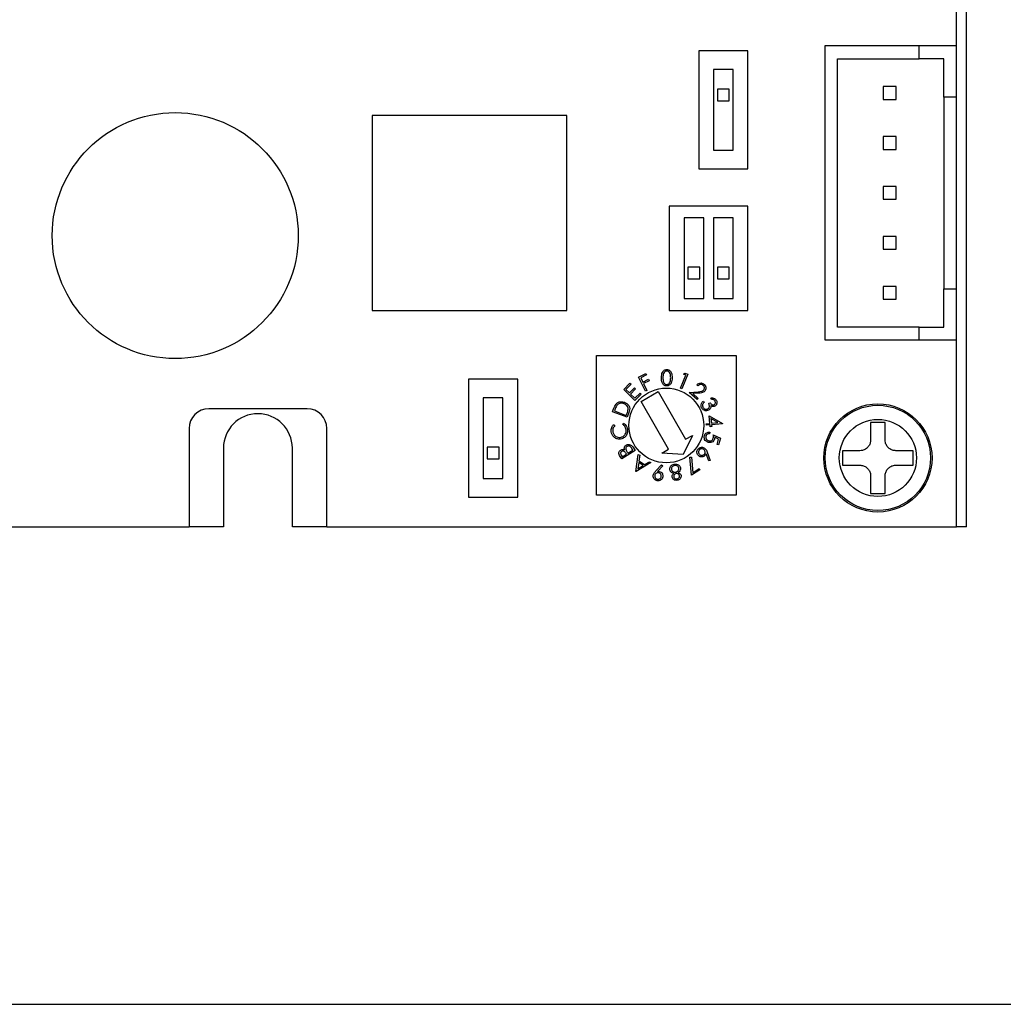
# Model space of a CAD drawing. Header units: millimetres. Extents: x 11 to 199, y 5 to 292.
# Tile 2 of 7: x 61 to 111, y 5 to 55. Entities that reach past the tile are written whole.
import ezdxf

# ---------------------------------------------------------------- set-up
doc = ezdxf.new("R2010")
doc.units = ezdxf.units.MM
doc.layers.add('圖框', color=7, linetype='Continuous', lineweight=30)

msp = doc.modelspace()

# ---------------------------------------------------------------- linework, layer by layer
at = {"color": 7, "linetype": 'Continuous', "lineweight": 30}
for p, q in [((109.478, 29.271), (109.478, 129.271)), ((108.978, 53.711), (108.978, 55.711)), ((102.278, 53.711), (102.278, 38.771)), ((107.078, 53.711), (102.278, 53.711)), ((108.978, 53.711), (107.078, 53.711)), ((107.078, 53.061), (107.078, 53.711)), ((108.978, 51.111), (108.978, 53.711)), ((95.878, 53.471), (95.878, 47.471)), ((98.378, 53.471), (95.878, 53.471)), ((98.378, 47.471), (98.378, 53.471)), ((102.928, 39.421), (102.928, 53.061)), ((102.928, 53.061), (107.078, 53.061)), ((108.328, 53.061), (107.078, 53.061)), ((108.328, 51.111), (108.328, 53.061)), ((96.628, 52.521), (96.628, 48.421)), ((97.628, 52.521), (96.628, 52.521)), ((97.628, 48.421), (97.628, 52.521)), ((105.903, 51.646), (105.253, 51.646)), ((105.253, 51.646), (105.253, 50.996)), ((105.903, 50.996), (105.903, 51.646)), ((97.428, 51.521), (96.828, 51.521)), ((96.828, 51.521), (96.828, 50.921)), ((97.428, 50.921), (97.428, 51.521)), ((108.978, 51.111), (108.328, 51.111)), ((108.328, 51.111), (108.328, 41.371)), ((108.978, 41.371), (108.978, 51.111)), ((96.828, 50.921), (97.428, 50.921)), ((105.253, 50.996), (105.903, 50.996)), ((89.178, 50.171), (79.278, 50.171)), ((79.278, 50.171), (79.278, 40.271)), ((89.178, 40.271), (89.178, 50.171)), ((105.253, 49.106), (105.253, 48.456)), ((105.903, 49.106), (105.253, 49.106)), ((105.903, 48.456), (105.903, 49.106)), ((96.628, 48.421), (97.628, 48.421)), ((105.253, 48.456), (105.903, 48.456)), ((95.878, 47.471), (98.378, 47.471)), ((105.253, 46.566), (105.253, 45.916)), ((105.903, 46.566), (105.253, 46.566)), ((105.903, 45.916), (105.903, 46.566)), ((94.378, 45.571), (94.378, 40.271)), ((98.378, 45.571), (94.378, 45.571)), ((98.378, 40.271), (98.378, 45.571)), ((105.253, 45.916), (105.903, 45.916)), ((95.128, 44.971), (95.128, 40.871)), ((96.128, 44.971), (95.128, 44.971)), ((96.128, 40.871), (96.128, 44.971)), ((97.628, 44.971), (96.628, 44.971)), ((96.628, 44.971), (96.628, 40.871)), ((97.628, 40.871), (97.628, 44.971)), ((105.253, 44.026), (105.253, 43.376)), ((105.903, 44.026), (105.253, 44.026)), ((105.903, 43.376), (105.903, 44.026)), ((105.253, 43.376), (105.903, 43.376)), ((95.928, 42.471), (95.328, 42.471)), ((95.328, 42.471), (95.328, 41.871)), ((95.928, 41.871), (95.928, 42.471)), ((97.428, 42.471), (96.828, 42.471)), ((96.828, 42.471), (96.828, 41.871)), ((97.428, 41.871), (97.428, 42.471)), ((95.328, 41.871), (95.928, 41.871)), ((96.828, 41.871), (97.428, 41.871)), ((105.253, 41.486), (105.253, 40.836)), ((105.903, 41.486), (105.253, 41.486)), ((105.903, 40.836), (105.903, 41.486)), ((108.328, 39.421), (108.328, 41.371)), ((108.328, 41.371), (108.978, 41.371)), ((108.978, 38.771), (108.978, 41.371)), ((95.128, 40.871), (96.128, 40.871)), ((96.628, 40.871), (97.628, 40.871)), ((105.253, 40.836), (105.903, 40.836)), ((79.278, 40.271), (89.178, 40.271)), ((94.378, 40.271), (98.378, 40.271)), ((107.078, 39.421), (102.928, 39.421)), ((107.078, 38.771), (107.078, 39.421)), ((107.078, 39.421), (108.328, 39.421)), ((102.278, 38.771), (107.078, 38.771)), ((107.078, 38.771), (108.978, 38.771)), ((108.978, 29.271), (108.978, 38.771)), ((90.678, 30.871), (90.678, 37.971)), ((90.678, 37.971), (97.778, 37.971)), ((97.778, 37.971), (97.778, 30.871)), ((92.823, 36.884), (93.181, 37.061)), ((93.181, 37.061), (93.216, 36.99)), ((95.097, 37.026), (95.169, 37.081)), ((95.169, 37.081), (95.314, 37.023)), ((84.178, 36.771), (84.178, 30.771)), ((86.678, 36.771), (84.178, 36.771)), ((86.678, 30.771), (86.678, 36.771)), ((92.067, 36.243), (92.383, 36.568)), ((92.383, 36.568), (92.439, 36.514)), ((93.176, 36.169), (92.823, 36.884)), ((93.216, 36.99), (92.929, 36.848)), ((92.929, 36.848), (93.039, 36.625)), ((93.039, 36.625), (93.326, 36.767)), ((93.361, 36.697), (93.074, 36.555)), ((93.074, 36.555), (93.247, 36.204)), ((93.326, 36.767), (93.361, 36.697)), ((94.949, 36.316), (95.212, 36.98)), ((95.314, 37.023), (95.023, 36.287)), ((95.212, 36.98), (95.097, 37.026)), ((92.634, 35.691), (92.067, 36.243)), ((92.439, 36.514), (92.178, 36.245)), ((92.178, 36.245), (92.355, 36.073)), ((92.355, 36.073), (92.614, 36.339)), ((92.669, 36.285), (92.411, 36.019)), ((92.614, 36.339), (92.669, 36.285)), ((92.633, 35.803), (92.892, 36.069)), ((92.892, 36.069), (92.948, 36.014)), ((92.945, 35.644), (93.811, 36.144)), ((93.247, 36.204), (93.176, 36.169)), ((93.811, 36.144), (95.211, 33.719)), ((95.023, 36.287), (94.949, 36.316)), ((95.397, 36.1), (95.845, 36.137)), ((95.797, 35.733), (95.397, 36.1)), ((95.869, 36.063), (95.577, 36.039)), ((95.577, 36.039), (95.849, 35.79)), ((95.838, 36.44), (95.782, 36.492)), ((85.928, 35.821), (84.928, 35.821)), ((84.928, 35.821), (84.928, 31.721)), ((85.928, 31.721), (85.928, 35.821)), ((92.411, 36.019), (92.633, 35.803)), ((92.948, 36.014), (92.634, 35.691)), ((94.345, 33.219), (92.945, 35.644)), ((95.849, 35.79), (95.797, 35.733)), ((96.115, 35.66), (96.149, 35.59)), ((96.385, 35.548), (96.451, 35.58)), ((96.52, 35.742), (96.484, 35.814)), ((75.978, 35.271), (70.978, 35.271)), ((91.494, 35.117), (91.552, 35.271)), ((92.238, 34.837), (91.494, 35.117)), ((91.613, 35.213), (91.593, 35.161)), ((91.593, 35.161), (92.194, 34.935)), ((92.327, 35.074), (92.238, 34.837)), ((92.018, 34.468), (92.057, 34.535)), ((92.194, 34.935), (92.227, 35.021)), ((96.441, 34.529), (96.404, 34.909)), ((96.404, 34.909), (97.078, 34.527)), ((96.849, 34.568), (96.495, 34.771)), ((96.495, 34.771), (96.517, 34.536)), ((96.517, 34.536), (96.849, 34.568)), ((105.345, 34.571), (104.611, 34.571)), ((104.611, 34.571), (104.611, 33.688)), ((105.345, 33.688), (105.345, 34.571)), ((69.978, 34.271), (69.978, 29.271)), ((76.978, 29.271), (76.978, 34.271)), ((91.552, 34.471), (91.608, 34.415)), ((96.256, 34.511), (96.441, 34.529)), ((96.264, 34.432), (96.256, 34.511)), ((96.448, 34.45), (96.264, 34.432)), ((96.437, 34.08), (96.415, 34.001)), ((96.458, 34.353), (96.448, 34.45)), ((96.534, 34.361), (96.458, 34.353)), ((97.079, 34.51), (96.525, 34.457)), ((96.525, 34.457), (96.534, 34.361)), ((97.078, 34.527), (97.079, 34.51)), ((95.557, 33.919), (95.078, 32.949)), ((95.211, 33.719), (95.557, 33.919)), ((96.615, 33.945), (96.976, 33.769)), ((96.887, 33.731), (96.688, 33.827)), ((96.811, 33.458), (96.887, 33.731)), ((96.976, 33.769), (96.884, 33.437)), ((71.728, 33.271), (71.728, 29.271)), ((75.228, 29.271), (75.228, 33.271)), ((85.728, 33.321), (85.128, 33.321)), ((85.128, 33.321), (85.128, 32.721)), ((85.728, 32.721), (85.728, 33.321)), ((92.639, 33.147), (91.968, 32.719)), ((92.25, 33.045), (92.274, 33.007)), ((92.274, 33.007), (92.531, 33.171)), ((92.531, 33.171), (92.478, 33.254)), ((92.521, 33.332), (92.639, 33.147)), ((93.999, 33.019), (94.345, 33.219)), ((96.308, 33.057), (96.454, 32.648)), ((96.884, 33.437), (96.811, 33.458)), ((104.061, 33.138), (103.178, 33.138)), ((103.178, 33.138), (103.178, 32.405)), ((106.778, 33.138), (105.895, 33.138)), ((106.778, 32.405), (106.778, 33.138)), ((85.128, 32.721), (85.728, 32.721)), ((91.968, 32.719), (91.884, 32.851)), ((91.942, 32.904), (91.992, 32.826)), ((91.992, 32.826), (92.206, 32.964)), ((92.206, 32.964), (92.182, 33.002)), ((92.679, 32.086), (92.806, 32.952)), ((93.444, 32.533), (92.696, 32.076)), ((92.825, 32.535), (92.78, 32.221)), ((92.806, 32.952), (92.877, 32.905)), ((93.052, 32.387), (92.825, 32.535)), ((92.877, 32.905), (92.838, 32.619)), ((92.838, 32.619), (93.124, 32.431)), ((93.124, 32.431), (93.37, 32.581)), ((93.37, 32.581), (93.444, 32.533)), ((95.078, 32.949), (93.999, 33.019)), ((95.431, 32.808), (95.504, 32.815)), ((95.51, 31.893), (95.431, 32.808)), ((95.504, 32.815), (95.574, 32.022)), ((96.381, 32.621), (96.246, 32.988)), ((96.454, 32.648), (96.381, 32.621)), ((92.696, 32.076), (92.679, 32.086)), ((92.78, 32.221), (93.052, 32.387)), ((93.693, 32.109), (93.991, 32.426)), ((94.049, 32.374), (93.783, 32.086)), ((93.991, 32.426), (94.049, 32.374)), ((95.936, 32.164), (95.51, 31.893)), ((95.574, 32.022), (95.895, 32.227)), ((95.895, 32.227), (95.936, 32.164)), ((103.178, 32.405), (104.061, 32.405)), ((105.895, 32.405), (106.778, 32.405)), ((84.928, 31.721), (85.928, 31.721)), ((104.611, 31.855), (104.611, 30.971)), ((105.345, 30.971), (105.345, 31.855)), ((84.178, 30.771), (86.678, 30.771)), ((97.778, 30.871), (90.678, 30.871)), ((104.611, 30.971), (105.345, 30.971)), ((37.978, 29.271), (69.978, 29.271)), ((71.728, 29.271), (69.978, 29.271)), ((76.978, 29.271), (75.228, 29.271)), ((76.978, 29.271), (108.978, 29.271)), ((109.478, 29.271), (108.978, 29.271))]:
    msp.add_line(p, q, dxfattribs=at)
for centre, radius in [((69.278, 44.071), 6.25), ((94.228, 34.421), 1.9), ((104.978, 32.771), 2.75), ((104.978, 32.771), 2.676), ((104.978, 32.771), 1.96)]:
    msp.add_circle(centre, radius, dxfattribs=at)
for centre, radius, start, end in [((70.978, 34.271), 1, 90, 180), ((75.978, 34.271), 1, 0, 90), ((73.478, 33.271), 1.75, 0, 180)]:
    msp.add_arc(centre, radius, start, end, dxfattribs=at)
for points, knots in [([(93.982, 36.849), (93.986, 36.944), (93.991, 37.087), (94.099, 37.218), (94.184, 37.259), (94.23, 37.262), (94.254, 37.264)], [0, 0, 0, 0, 0.499704, 0.748888, 0.874445, 1, 1, 1, 1]), ([(93.982, 36.849), (93.986, 36.944), (93.991, 37.087), (94.099, 37.218), (94.184, 37.259), (94.23, 37.262), (94.254, 37.264)], [0, 0, 0, 0, 0.499704, 0.748888, 0.874445, 1, 1, 1, 1]), ([(94.256, 37.188), (94.237, 37.186), (94.2, 37.183), (94.135, 37.145), (94.061, 37.034), (94.059, 36.921), (94.057, 36.846)], [0, 0, 0, 0, 0.125266, 0.250688, 0.499563, 1, 1, 1, 1]), ([(94.256, 37.188), (94.237, 37.186), (94.2, 37.183), (94.135, 37.145), (94.061, 37.034), (94.059, 36.921), (94.057, 36.846)], [0, 0, 0, 0, 0.125266, 0.250688, 0.499563, 1, 1, 1, 1]), ([(94.254, 37.264), (94.277, 37.262), (94.324, 37.258), (94.409, 37.215), (94.516, 37.082), (94.521, 36.939), (94.525, 36.843)], [0, 0, 0, 0, 0.125667, 0.251258, 0.50065, 1, 1, 1, 1]), ([(94.254, 37.264), (94.277, 37.262), (94.324, 37.258), (94.409, 37.215), (94.516, 37.082), (94.521, 36.939), (94.525, 36.843)], [0, 0, 0, 0, 0.125667, 0.251258, 0.50065, 1, 1, 1, 1]), ([(94.45, 36.842), (94.448, 36.917), (94.445, 37.028), (94.375, 37.142), (94.311, 37.181), (94.274, 37.186), (94.256, 37.188)], [0, 0, 0, 0, 0.500235, 0.749267, 0.874747, 1, 1, 1, 1]), ([(94.45, 36.842), (94.448, 36.917), (94.445, 37.028), (94.375, 37.142), (94.311, 37.181), (94.274, 37.186), (94.256, 37.188)], [0, 0, 0, 0, 0.500235, 0.749267, 0.874747, 1, 1, 1, 1]), ([(94.245, 36.428), (94.222, 36.43), (94.175, 36.434), (94.091, 36.477), (93.987, 36.611), (93.984, 36.754), (93.982, 36.849)], [0, 0, 0, 0, 0.125608, 0.251175, 0.500319, 1, 1, 1, 1]), ([(94.245, 36.428), (94.222, 36.43), (94.175, 36.434), (94.091, 36.477), (93.987, 36.611), (93.984, 36.754), (93.982, 36.849)], [0, 0, 0, 0, 0.125608, 0.251175, 0.500319, 1, 1, 1, 1]), ([(94.057, 36.846), (94.057, 36.771), (94.056, 36.659), (94.129, 36.547), (94.193, 36.507), (94.23, 36.502), (94.248, 36.5)], [0, 0, 0, 0, 0.500413, 0.749224, 0.87471, 1, 1, 1, 1]), ([(94.057, 36.846), (94.057, 36.771), (94.056, 36.659), (94.129, 36.547), (94.193, 36.507), (94.23, 36.502), (94.248, 36.5)], [0, 0, 0, 0, 0.500413, 0.749224, 0.87471, 1, 1, 1, 1]), ([(94.525, 36.843), (94.52, 36.747), (94.511, 36.604), (94.401, 36.474), (94.315, 36.433), (94.268, 36.43), (94.245, 36.428)], [0, 0, 0, 0, 0.499374, 0.748753, 0.87438, 1, 1, 1, 1]), ([(94.525, 36.843), (94.52, 36.747), (94.511, 36.604), (94.401, 36.474), (94.315, 36.433), (94.268, 36.43), (94.245, 36.428)], [0, 0, 0, 0, 0.499374, 0.748753, 0.87438, 1, 1, 1, 1]), ([(94.248, 36.5), (94.27, 36.503), (94.314, 36.508), (94.38, 36.555), (94.404, 36.607), (94.419, 36.638)], [0, 0, 0, 0, 0.280097, 0.560676, 1, 1, 1, 1]), ([(94.248, 36.5), (94.27, 36.503), (94.314, 36.508), (94.38, 36.555), (94.404, 36.607), (94.419, 36.638)], [0, 0, 0, 0, 0.280097, 0.560676, 1, 1, 1, 1]), ([(94.419, 36.638), (94.429, 36.675), (94.447, 36.742), (94.45, 36.812), (94.45, 36.842)], [0, 0, 0, 0, 0.5596347, 1, 1, 1, 1]), ([(94.419, 36.638), (94.429, 36.675), (94.447, 36.742), (94.45, 36.812), (94.45, 36.842)], [0, 0, 0, 0, 0.5596347, 1, 1, 1, 1]), ([(95.782, 36.492), (95.812, 36.518), (95.873, 36.569), (95.985, 36.589), (96.087, 36.569), (96.136, 36.53), (96.161, 36.511)], [0, 0, 0, 0, 0.280002, 0.559513, 0.779659, 1, 1, 1, 1]), ([(95.782, 36.492), (95.812, 36.518), (95.873, 36.569), (95.985, 36.589), (96.087, 36.569), (96.136, 36.53), (96.161, 36.511)], [0, 0, 0, 0, 0.280002, 0.559513, 0.779659, 1, 1, 1, 1]), ([(96.106, 36.458), (96.084, 36.475), (96.038, 36.508), (95.956, 36.509), (95.889, 36.482), (95.855, 36.454), (95.838, 36.44)], [0, 0, 0, 0, 0.279454, 0.558563, 0.779032, 1, 1, 1, 1]), ([(96.106, 36.458), (96.084, 36.475), (96.038, 36.508), (95.956, 36.509), (95.889, 36.482), (95.855, 36.454), (95.838, 36.44)], [0, 0, 0, 0, 0.279454, 0.558563, 0.779032, 1, 1, 1, 1]), ([(95.845, 36.137), (95.9, 36.141), (95.977, 36.146), (96.074, 36.175), (96.107, 36.205), (96.123, 36.22)], [0, 0, 0, 0, 0.560657, 0.780466, 1, 1, 1, 1]), ([(95.845, 36.137), (95.9, 36.141), (95.977, 36.146), (96.074, 36.175), (96.107, 36.205), (96.123, 36.22)], [0, 0, 0, 0, 0.560657, 0.780466, 1, 1, 1, 1]), ([(96.181, 36.168), (96.158, 36.147), (96.11, 36.105), (95.999, 36.076), (95.918, 36.068), (95.869, 36.063)], [0, 0, 0, 0, 0.279323, 0.559166, 1, 1, 1, 1]), ([(96.181, 36.168), (96.158, 36.147), (96.11, 36.105), (95.999, 36.076), (95.918, 36.068), (95.869, 36.063)], [0, 0, 0, 0, 0.279323, 0.559166, 1, 1, 1, 1]), ([(96.123, 36.22), (96.137, 36.24), (96.166, 36.281), (96.167, 36.353), (96.147, 36.415), (96.12, 36.444), (96.106, 36.458)], [0, 0, 0, 0, 0.279182, 0.559033, 0.779411, 1, 1, 1, 1]), ([(96.123, 36.22), (96.137, 36.24), (96.166, 36.281), (96.167, 36.353), (96.147, 36.415), (96.12, 36.444), (96.106, 36.458)], [0, 0, 0, 0, 0.279182, 0.559033, 0.779411, 1, 1, 1, 1]), ([(96.161, 36.511), (96.185, 36.484), (96.234, 36.431), (96.25, 36.328), (96.233, 36.236), (96.199, 36.191), (96.181, 36.168)], [0, 0, 0, 0, 0.280002, 0.559256, 0.779606, 1, 1, 1, 1]), ([(96.161, 36.511), (96.185, 36.484), (96.234, 36.431), (96.25, 36.328), (96.233, 36.236), (96.199, 36.191), (96.181, 36.168)], [0, 0, 0, 0, 0.280002, 0.559256, 0.779606, 1, 1, 1, 1]), ([(91.67, 35.503), (91.702, 35.535), (91.767, 35.598), (91.928, 35.647), (92.042, 35.618), (92.111, 35.6)], [0, 0, 0, 0, 0.280443, 0.560901, 1, 1, 1, 1]), ([(91.67, 35.503), (91.702, 35.535), (91.767, 35.598), (91.928, 35.647), (92.042, 35.618), (92.111, 35.6)], [0, 0, 0, 0, 0.280443, 0.560901, 1, 1, 1, 1]), ([(92.084, 35.524), (92.047, 35.535), (91.975, 35.557), (91.869, 35.544), (91.78, 35.502), (91.74, 35.458), (91.721, 35.435)], [0, 0, 0, 0, 0.28022, 0.559833, 0.779825, 1, 1, 1, 1]), ([(92.084, 35.524), (92.047, 35.535), (91.975, 35.557), (91.869, 35.544), (91.78, 35.502), (91.74, 35.458), (91.721, 35.435)], [0, 0, 0, 0, 0.28022, 0.559833, 0.779825, 1, 1, 1, 1]), ([(92.111, 35.6), (92.166, 35.573), (92.274, 35.519), (92.369, 35.368), (92.373, 35.209), (92.342, 35.119), (92.327, 35.074)], [0, 0, 0, 0, 0.2799907, 0.5590324, 0.7787933, 1, 1, 1, 1]), ([(92.111, 35.6), (92.166, 35.573), (92.274, 35.519), (92.369, 35.368), (92.373, 35.209), (92.342, 35.119), (92.327, 35.074)], [0, 0, 0, 0, 0.2799907, 0.5590324, 0.7787933, 1, 1, 1, 1]), ([(96.022, 35.321), (96.009, 35.355), (95.982, 35.422), (95.999, 35.526), (96.049, 35.605), (96.093, 35.642), (96.115, 35.66)], [0, 0, 0, 0, 0.279855, 0.558964, 0.779249, 1, 1, 1, 1]), ([(96.022, 35.321), (96.009, 35.355), (95.982, 35.422), (95.999, 35.526), (96.049, 35.605), (96.093, 35.642), (96.115, 35.66)], [0, 0, 0, 0, 0.279855, 0.558964, 0.779249, 1, 1, 1, 1]), ([(96.149, 35.59), (96.132, 35.573), (96.1, 35.544), (96.083, 35.504), (96.075, 35.487)], [0, 0, 0, 0, 0.560692, 1, 1, 1, 1]), ([(96.149, 35.59), (96.132, 35.573), (96.1, 35.544), (96.083, 35.504), (96.075, 35.487)], [0, 0, 0, 0, 0.560692, 1, 1, 1, 1]), ([(96.334, 35.26), (96.351, 35.272), (96.385, 35.294), (96.417, 35.349), (96.432, 35.438), (96.405, 35.502), (96.385, 35.548)], [0, 0, 0, 0, 0.186672, 0.373544, 0.560286, 1, 1, 1, 1]), ([(96.334, 35.26), (96.351, 35.272), (96.385, 35.294), (96.417, 35.349), (96.432, 35.438), (96.405, 35.502), (96.385, 35.548)], [0, 0, 0, 0, 0.186672, 0.373544, 0.560286, 1, 1, 1, 1]), ([(96.451, 35.58), (96.463, 35.56), (96.487, 35.519), (96.539, 35.476), (96.599, 35.456), (96.635, 35.468), (96.653, 35.474)], [0, 0, 0, 0, 0.280937, 0.561408, 0.780798, 1, 1, 1, 1]), ([(96.451, 35.58), (96.463, 35.56), (96.487, 35.519), (96.539, 35.476), (96.599, 35.456), (96.635, 35.468), (96.653, 35.474)], [0, 0, 0, 0, 0.280937, 0.561408, 0.780798, 1, 1, 1, 1]), ([(96.484, 35.814), (96.515, 35.82), (96.578, 35.831), (96.665, 35.808), (96.733, 35.761), (96.759, 35.718), (96.772, 35.697)], [0, 0, 0, 0, 0.280349, 0.559766, 0.779801, 1, 1, 1, 1]), ([(96.484, 35.814), (96.515, 35.82), (96.578, 35.831), (96.665, 35.808), (96.733, 35.761), (96.759, 35.718), (96.772, 35.697)], [0, 0, 0, 0, 0.280349, 0.559766, 0.779801, 1, 1, 1, 1]), ([(96.703, 35.662), (96.692, 35.679), (96.67, 35.713), (96.604, 35.747), (96.552, 35.744), (96.52, 35.742)], [0, 0, 0, 0, 0.280092, 0.559617, 1, 1, 1, 1]), ([(96.703, 35.662), (96.692, 35.679), (96.67, 35.713), (96.604, 35.747), (96.552, 35.744), (96.52, 35.742)], [0, 0, 0, 0, 0.280092, 0.559617, 1, 1, 1, 1]), ([(96.653, 35.474), (96.67, 35.486), (96.704, 35.509), (96.722, 35.565), (96.721, 35.618), (96.709, 35.647), (96.703, 35.662)], [0, 0, 0, 0, 0.278739, 0.5586, 0.77911, 1, 1, 1, 1]), ([(96.653, 35.474), (96.67, 35.486), (96.704, 35.509), (96.722, 35.565), (96.721, 35.618), (96.709, 35.647), (96.703, 35.662)], [0, 0, 0, 0, 0.278739, 0.5586, 0.77911, 1, 1, 1, 1]), ([(96.772, 35.697), (96.783, 35.667), (96.805, 35.606), (96.794, 35.515), (96.753, 35.441), (96.711, 35.413), (96.69, 35.399)], [0, 0, 0, 0, 0.280028, 0.559826, 0.780078, 1, 1, 1, 1]), ([(96.772, 35.697), (96.783, 35.667), (96.805, 35.606), (96.794, 35.515), (96.753, 35.441), (96.711, 35.413), (96.69, 35.399)], [0, 0, 0, 0, 0.280028, 0.559826, 0.780078, 1, 1, 1, 1]), ([(91.552, 35.271), (91.569, 35.317), (91.6, 35.399), (91.649, 35.471), (91.67, 35.503)], [0, 0, 0, 0, 0.560441, 1, 1, 1, 1]), ([(91.552, 35.271), (91.569, 35.317), (91.6, 35.399), (91.649, 35.471), (91.67, 35.503)], [0, 0, 0, 0, 0.560441, 1, 1, 1, 1]), ([(91.721, 35.435), (91.697, 35.396), (91.655, 35.325), (91.626, 35.247), (91.613, 35.213)], [0, 0, 0, 0, 0.559535, 1, 1, 1, 1]), ([(91.721, 35.435), (91.697, 35.396), (91.655, 35.325), (91.626, 35.247), (91.613, 35.213)], [0, 0, 0, 0, 0.559535, 1, 1, 1, 1]), ([(92.288, 35.242), (92.286, 35.277), (92.282, 35.347), (92.214, 35.458), (92.133, 35.499), (92.084, 35.524)], [0, 0, 0, 0, 0.280471, 0.560932, 1, 1, 1, 1]), ([(92.288, 35.242), (92.286, 35.277), (92.282, 35.347), (92.214, 35.458), (92.133, 35.499), (92.084, 35.524)], [0, 0, 0, 0, 0.280471, 0.560932, 1, 1, 1, 1]), ([(92.227, 35.021), (92.242, 35.061), (92.269, 35.133), (92.282, 35.209), (92.288, 35.242)], [0, 0, 0, 0, 0.560383, 1, 1, 1, 1]), ([(92.227, 35.021), (92.242, 35.061), (92.269, 35.133), (92.282, 35.209), (92.288, 35.242)], [0, 0, 0, 0, 0.560383, 1, 1, 1, 1]), ([(96.375, 35.193), (96.337, 35.181), (96.263, 35.156), (96.153, 35.182), (96.07, 35.242), (96.038, 35.295), (96.022, 35.321)], [0, 0, 0, 0, 0.279434, 0.558842, 0.77928, 1, 1, 1, 1]), ([(96.375, 35.193), (96.337, 35.181), (96.263, 35.156), (96.153, 35.182), (96.07, 35.242), (96.038, 35.295), (96.022, 35.321)], [0, 0, 0, 0, 0.279434, 0.558842, 0.77928, 1, 1, 1, 1]), ([(96.075, 35.487), (96.072, 35.461), (96.065, 35.415), (96.084, 35.373), (96.092, 35.355)], [0, 0, 0, 0, 0.558654, 1, 1, 1, 1]), ([(96.075, 35.487), (96.072, 35.461), (96.065, 35.415), (96.084, 35.373), (96.092, 35.355)], [0, 0, 0, 0, 0.558654, 1, 1, 1, 1]), ([(96.092, 35.355), (96.106, 35.331), (96.134, 35.284), (96.203, 35.248), (96.274, 35.238), (96.314, 35.253), (96.334, 35.26)], [0, 0, 0, 0, 0.280279, 0.559583, 0.779882, 1, 1, 1, 1]), ([(96.092, 35.355), (96.106, 35.331), (96.134, 35.284), (96.203, 35.248), (96.274, 35.238), (96.314, 35.253), (96.334, 35.26)], [0, 0, 0, 0, 0.280279, 0.559583, 0.779882, 1, 1, 1, 1]), ([(96.479, 35.303), (96.465, 35.277), (96.439, 35.232), (96.395, 35.205), (96.375, 35.193)], [0, 0, 0, 0, 0.559513, 1, 1, 1, 1]), ([(96.479, 35.303), (96.465, 35.277), (96.439, 35.232), (96.395, 35.205), (96.375, 35.193)], [0, 0, 0, 0, 0.559513, 1, 1, 1, 1]), ([(96.498, 35.418), (96.498, 35.396), (96.499, 35.356), (96.485, 35.319), (96.479, 35.303)], [0, 0, 0, 0, 0.559853, 1, 1, 1, 1]), ([(96.498, 35.418), (96.498, 35.396), (96.499, 35.356), (96.485, 35.319), (96.479, 35.303)], [0, 0, 0, 0, 0.559853, 1, 1, 1, 1]), ([(96.69, 35.399), (96.672, 35.392), (96.637, 35.378), (96.567, 35.38), (96.524, 35.404), (96.498, 35.418)], [0, 0, 0, 0, 0.28034, 0.560485, 1, 1, 1, 1]), ([(96.69, 35.399), (96.672, 35.392), (96.637, 35.378), (96.567, 35.38), (96.524, 35.404), (96.498, 35.418)], [0, 0, 0, 0, 0.28034, 0.560485, 1, 1, 1, 1]), ([(92.057, 34.535), (92.087, 34.514), (92.147, 34.471), (92.225, 34.362), (92.246, 34.269), (92.258, 34.212)], [0, 0, 0, 0, 0.280267, 0.560613, 1, 1, 1, 1]), ([(92.057, 34.535), (92.087, 34.514), (92.147, 34.471), (92.225, 34.362), (92.246, 34.269), (92.258, 34.212)], [0, 0, 0, 0, 0.280267, 0.560613, 1, 1, 1, 1]), ([(91.43, 34.105), (91.429, 34.182), (91.427, 34.32), (91.514, 34.425), (91.552, 34.471)], [0, 0, 0, 0, 0.559524, 1, 1, 1, 1]), ([(91.43, 34.105), (91.429, 34.182), (91.427, 34.32), (91.514, 34.425), (91.552, 34.471)], [0, 0, 0, 0, 0.559524, 1, 1, 1, 1]), ([(91.894, 33.731), (91.831, 33.731), (91.706, 33.729), (91.556, 33.829), (91.46, 33.96), (91.44, 34.056), (91.43, 34.105)], [0, 0, 0, 0, 0.279492, 0.559093, 0.779394, 1, 1, 1, 1]), ([(91.894, 33.731), (91.831, 33.731), (91.706, 33.729), (91.556, 33.829), (91.46, 33.96), (91.44, 34.056), (91.43, 34.105)], [0, 0, 0, 0, 0.279492, 0.559093, 0.779394, 1, 1, 1, 1]), ([(91.608, 34.415), (91.57, 34.365), (91.502, 34.276), (91.506, 34.165), (91.508, 34.116)], [0, 0, 0, 0, 0.558514, 1, 1, 1, 1]), ([(91.608, 34.415), (91.57, 34.365), (91.502, 34.276), (91.506, 34.165), (91.508, 34.116)], [0, 0, 0, 0, 0.558514, 1, 1, 1, 1]), ([(91.508, 34.116), (91.52, 34.066), (91.545, 33.967), (91.648, 33.863), (91.771, 33.811), (91.851, 33.814), (91.891, 33.815)], [0, 0, 0, 0, 0.279745, 0.559354, 0.779589, 1, 1, 1, 1]), ([(91.508, 34.116), (91.52, 34.066), (91.545, 33.967), (91.648, 33.863), (91.771, 33.811), (91.851, 33.814), (91.891, 33.815)], [0, 0, 0, 0, 0.279745, 0.559354, 0.779589, 1, 1, 1, 1]), ([(91.891, 33.815), (91.941, 33.828), (92.041, 33.852), (92.141, 33.962), (92.19, 34.086), (92.185, 34.167), (92.183, 34.207)], [0, 0, 0, 0, 0.279589, 0.559098, 0.779392, 1, 1, 1, 1]), ([(91.891, 33.815), (91.941, 33.828), (92.041, 33.852), (92.141, 33.962), (92.19, 34.086), (92.185, 34.167), (92.183, 34.207)], [0, 0, 0, 0, 0.279589, 0.559098, 0.779392, 1, 1, 1, 1]), ([(92.183, 34.207), (92.168, 34.266), (92.141, 34.372), (92.056, 34.438), (92.018, 34.468)], [0, 0, 0, 0, 0.558747, 1, 1, 1, 1]), ([(92.183, 34.207), (92.168, 34.266), (92.141, 34.372), (92.056, 34.438), (92.018, 34.468)], [0, 0, 0, 0, 0.558747, 1, 1, 1, 1]), ([(92.258, 34.212), (92.261, 34.141), (92.267, 34.015), (92.194, 33.913), (92.162, 33.868)], [0, 0, 0, 0, 0.559796, 1, 1, 1, 1]), ([(92.258, 34.212), (92.261, 34.141), (92.267, 34.015), (92.194, 33.913), (92.162, 33.868)], [0, 0, 0, 0, 0.559796, 1, 1, 1, 1]), ([(96.167, 33.903), (96.179, 33.934), (96.203, 33.996), (96.277, 34.056), (96.358, 34.085), (96.41, 34.081), (96.437, 34.08)], [0, 0, 0, 0, 0.27988, 0.559324, 0.779556, 1, 1, 1, 1]), ([(96.167, 33.903), (96.179, 33.934), (96.203, 33.996), (96.277, 34.056), (96.358, 34.085), (96.41, 34.081), (96.437, 34.08)], [0, 0, 0, 0, 0.27988, 0.559324, 0.779556, 1, 1, 1, 1]), ([(92.162, 33.868), (92.119, 33.829), (92.041, 33.759), (91.939, 33.74), (91.894, 33.731)], [0, 0, 0, 0, 0.559035, 1, 1, 1, 1]), ([(92.162, 33.868), (92.119, 33.829), (92.041, 33.759), (91.939, 33.74), (91.894, 33.731)], [0, 0, 0, 0, 0.559035, 1, 1, 1, 1]), ([(96.362, 33.561), (96.323, 33.576), (96.246, 33.607), (96.173, 33.702), (96.148, 33.807), (96.161, 33.871), (96.167, 33.903)], [0, 0, 0, 0, 0.2798945, 0.5593269, 0.7794154, 1, 1, 1, 1]), ([(96.362, 33.561), (96.323, 33.576), (96.246, 33.607), (96.173, 33.702), (96.148, 33.807), (96.161, 33.871), (96.167, 33.903)], [0, 0, 0, 0, 0.2798945, 0.5593269, 0.7794154, 1, 1, 1, 1]), ([(96.237, 33.878), (96.233, 33.849), (96.225, 33.79), (96.265, 33.714), (96.321, 33.662), (96.365, 33.646), (96.387, 33.639)], [0, 0, 0, 0, 0.279066, 0.558816, 0.779267, 1, 1, 1, 1]), ([(96.237, 33.878), (96.233, 33.849), (96.225, 33.79), (96.265, 33.714), (96.321, 33.662), (96.365, 33.646), (96.387, 33.639)], [0, 0, 0, 0, 0.279066, 0.558816, 0.779267, 1, 1, 1, 1]), ([(96.415, 34.001), (96.392, 34.001), (96.348, 34.002), (96.293, 33.97), (96.255, 33.927), (96.243, 33.895), (96.237, 33.878)], [0, 0, 0, 0, 0.2801588, 0.5592752, 0.7796478, 1, 1, 1, 1]), ([(96.415, 34.001), (96.392, 34.001), (96.348, 34.002), (96.293, 33.97), (96.255, 33.927), (96.243, 33.895), (96.237, 33.878)], [0, 0, 0, 0, 0.2801588, 0.5592752, 0.7796478, 1, 1, 1, 1]), ([(96.678, 33.732), (96.664, 33.697), (96.636, 33.626), (96.545, 33.565), (96.449, 33.543), (96.391, 33.555), (96.362, 33.561)], [0, 0, 0, 0, 0.2796419, 0.5590054, 0.7792984, 1, 1, 1, 1]), ([(96.678, 33.732), (96.664, 33.697), (96.636, 33.626), (96.545, 33.565), (96.449, 33.543), (96.391, 33.555), (96.362, 33.561)], [0, 0, 0, 0, 0.2796419, 0.5590054, 0.7792984, 1, 1, 1, 1]), ([(96.387, 33.639), (96.414, 33.634), (96.468, 33.624), (96.541, 33.656), (96.59, 33.709), (96.604, 33.75), (96.611, 33.77)], [0, 0, 0, 0, 0.279882, 0.559001, 0.779179, 1, 1, 1, 1]), ([(96.387, 33.639), (96.414, 33.634), (96.468, 33.624), (96.541, 33.656), (96.59, 33.709), (96.604, 33.75), (96.611, 33.77)], [0, 0, 0, 0, 0.279882, 0.559001, 0.779179, 1, 1, 1, 1]), ([(96.611, 33.77), (96.616, 33.803), (96.625, 33.861), (96.618, 33.92), (96.615, 33.945)], [0, 0, 0, 0, 0.559293, 1, 1, 1, 1]), ([(96.611, 33.77), (96.616, 33.803), (96.625, 33.861), (96.618, 33.92), (96.615, 33.945)], [0, 0, 0, 0, 0.559293, 1, 1, 1, 1]), ([(96.688, 33.827), (96.688, 33.809), (96.688, 33.777), (96.681, 33.746), (96.678, 33.732)], [0, 0, 0, 0, 0.560044, 1, 1, 1, 1]), ([(96.688, 33.827), (96.688, 33.809), (96.688, 33.777), (96.681, 33.746), (96.678, 33.732)], [0, 0, 0, 0, 0.560044, 1, 1, 1, 1]), ([(104.611, 33.688), (104.605, 33.627), (104.594, 33.505), (104.5, 33.341), (104.363, 33.217), (104.208, 33.148), (104.105, 33.141), (104.061, 33.138)], [0, 0, 0, 0, 0.21304, 0.426404, 0.637779, 0.848276, 1, 1, 1, 1]), ([(105.895, 33.138), (105.834, 33.144), (105.711, 33.156), (105.547, 33.249), (105.423, 33.386), (105.355, 33.541), (105.348, 33.645), (105.345, 33.688)], [0, 0, 0, 0, 0.213038, 0.426401, 0.637777, 0.848275, 1, 1, 1, 1]), ([(91.884, 32.851), (91.866, 32.88), (91.831, 32.938), (91.815, 33.035), (91.848, 33.12), (91.889, 33.154), (91.91, 33.171)], [0, 0, 0, 0, 0.281414, 0.560137, 0.77999, 1, 1, 1, 1]), ([(91.884, 32.851), (91.866, 32.88), (91.831, 32.938), (91.815, 33.035), (91.848, 33.12), (91.889, 33.154), (91.91, 33.171)], [0, 0, 0, 0, 0.281414, 0.560137, 0.77999, 1, 1, 1, 1]), ([(91.955, 33.101), (91.94, 33.089), (91.917, 33.072), (91.904, 33.036), (91.898, 32.979), (91.923, 32.937), (91.942, 32.904)], [0, 0, 0, 0, 0.249808, 0.375486, 0.501208, 1, 1, 1, 1]), ([(91.955, 33.101), (91.94, 33.089), (91.917, 33.072), (91.904, 33.036), (91.898, 32.979), (91.923, 32.937), (91.942, 32.904)], [0, 0, 0, 0, 0.249808, 0.375486, 0.501208, 1, 1, 1, 1]), ([(91.91, 33.171), (91.927, 33.18), (91.961, 33.198), (92.032, 33.206), (92.078, 33.187), (92.106, 33.175)], [0, 0, 0, 0, 0.280657, 0.561249, 1, 1, 1, 1]), ([(91.91, 33.171), (91.927, 33.18), (91.961, 33.198), (92.032, 33.206), (92.078, 33.187), (92.106, 33.175)], [0, 0, 0, 0, 0.280657, 0.561249, 1, 1, 1, 1]), ([(92.182, 33.002), (92.156, 33.043), (92.123, 33.094), (92.057, 33.12), (92.009, 33.125), (91.977, 33.111), (91.955, 33.101)], [0, 0, 0, 0, 0.499317, 0.625099, 0.750887, 1, 1, 1, 1]), ([(92.182, 33.002), (92.156, 33.043), (92.123, 33.094), (92.057, 33.12), (92.009, 33.125), (91.977, 33.111), (91.955, 33.101)], [0, 0, 0, 0, 0.499317, 0.625099, 0.750887, 1, 1, 1, 1]), ([(92.106, 33.175), (92.1, 33.201), (92.089, 33.253), (92.104, 33.328), (92.139, 33.388), (92.173, 33.413), (92.189, 33.426)], [0, 0, 0, 0, 0.28054, 0.55978, 0.779821, 1, 1, 1, 1]), ([(92.106, 33.175), (92.1, 33.201), (92.089, 33.253), (92.104, 33.328), (92.139, 33.388), (92.173, 33.413), (92.189, 33.426)], [0, 0, 0, 0, 0.28054, 0.55978, 0.779821, 1, 1, 1, 1]), ([(92.235, 33.357), (92.22, 33.345), (92.189, 33.319), (92.163, 33.25), (92.175, 33.2), (92.182, 33.169)], [0, 0, 0, 0, 0.280375, 0.560842, 1, 1, 1, 1]), ([(92.235, 33.357), (92.22, 33.345), (92.189, 33.319), (92.163, 33.25), (92.175, 33.2), (92.182, 33.169)], [0, 0, 0, 0, 0.280375, 0.560842, 1, 1, 1, 1]), ([(92.182, 33.169), (92.193, 33.145), (92.213, 33.102), (92.239, 33.062), (92.25, 33.045)], [0, 0, 0, 0, 0.559678, 1, 1, 1, 1]), ([(92.182, 33.169), (92.193, 33.145), (92.213, 33.102), (92.239, 33.062), (92.25, 33.045)], [0, 0, 0, 0, 0.559678, 1, 1, 1, 1]), ([(92.189, 33.426), (92.222, 33.441), (92.289, 33.472), (92.392, 33.452), (92.471, 33.401), (92.504, 33.355), (92.521, 33.332)], [0, 0, 0, 0, 0.279153, 0.558631, 0.77905, 1, 1, 1, 1]), ([(92.189, 33.426), (92.222, 33.441), (92.289, 33.472), (92.392, 33.452), (92.471, 33.401), (92.504, 33.355), (92.521, 33.332)], [0, 0, 0, 0, 0.279153, 0.558631, 0.77905, 1, 1, 1, 1]), ([(92.478, 33.254), (92.45, 33.297), (92.408, 33.361), (92.305, 33.387), (92.258, 33.367), (92.235, 33.357)], [0, 0, 0, 0, 0.4999654, 0.7502276, 1, 1, 1, 1]), ([(92.478, 33.254), (92.45, 33.297), (92.408, 33.361), (92.305, 33.387), (92.258, 33.367), (92.235, 33.357)], [0, 0, 0, 0, 0.4999654, 0.7502276, 1, 1, 1, 1]), ([(95.884, 32.872), (95.857, 32.897), (95.803, 32.947), (95.778, 33.05), (95.79, 33.145), (95.82, 33.194), (95.835, 33.219)], [0, 0, 0, 0, 0.279662, 0.559016, 0.779491, 1, 1, 1, 1]), ([(95.884, 32.872), (95.857, 32.897), (95.803, 32.947), (95.778, 33.05), (95.79, 33.145), (95.82, 33.194), (95.835, 33.219)], [0, 0, 0, 0, 0.279662, 0.559016, 0.779491, 1, 1, 1, 1]), ([(95.835, 33.219), (95.86, 33.245), (95.909, 33.297), (96.009, 33.323), (96.102, 33.312), (96.15, 33.282), (96.175, 33.268)], [0, 0, 0, 0, 0.279649, 0.55906, 0.779526, 1, 1, 1, 1]), ([(95.835, 33.219), (95.86, 33.245), (95.909, 33.297), (96.009, 33.323), (96.102, 33.312), (96.15, 33.282), (96.175, 33.268)], [0, 0, 0, 0, 0.279649, 0.55906, 0.779526, 1, 1, 1, 1]), ([(95.895, 33.17), (95.883, 33.148), (95.858, 33.105), (95.862, 33.034), (95.886, 32.975), (95.916, 32.949), (95.93, 32.936)], [0, 0, 0, 0, 0.279537, 0.559269, 0.779612, 1, 1, 1, 1]), ([(95.895, 33.17), (95.883, 33.148), (95.858, 33.105), (95.862, 33.034), (95.886, 32.975), (95.916, 32.949), (95.93, 32.936)], [0, 0, 0, 0, 0.279537, 0.559269, 0.779612, 1, 1, 1, 1]), ([(96.129, 33.205), (96.108, 33.217), (96.065, 33.242), (95.994, 33.238), (95.934, 33.214), (95.908, 33.185), (95.895, 33.17)], [0, 0, 0, 0, 0.279555, 0.559329, 0.779649, 1, 1, 1, 1]), ([(96.129, 33.205), (96.108, 33.217), (96.065, 33.242), (95.994, 33.238), (95.934, 33.214), (95.908, 33.185), (95.895, 33.17)], [0, 0, 0, 0, 0.279555, 0.559329, 0.779649, 1, 1, 1, 1]), ([(96.165, 32.97), (96.177, 32.992), (96.202, 33.035), (96.198, 33.106), (96.173, 33.166), (96.144, 33.192), (96.129, 33.205)], [0, 0, 0, 0, 0.279515, 0.5593, 0.779576, 1, 1, 1, 1]), ([(96.165, 32.97), (96.177, 32.992), (96.202, 33.035), (96.198, 33.106), (96.173, 33.166), (96.144, 33.192), (96.129, 33.205)], [0, 0, 0, 0, 0.279515, 0.5593, 0.779576, 1, 1, 1, 1]), ([(96.175, 33.268), (96.208, 33.234), (96.267, 33.172), (96.295, 33.092), (96.308, 33.057)], [0, 0, 0, 0, 0.558185, 1, 1, 1, 1]), ([(96.175, 33.268), (96.208, 33.234), (96.267, 33.172), (96.295, 33.092), (96.308, 33.057)], [0, 0, 0, 0, 0.558185, 1, 1, 1, 1]), ([(96.21, 32.914), (96.186, 32.888), (96.138, 32.838), (96.041, 32.818), (95.953, 32.829), (95.907, 32.858), (95.884, 32.872)], [0, 0, 0, 0, 0.279384, 0.559059, 0.779403, 1, 1, 1, 1]), ([(96.21, 32.914), (96.186, 32.888), (96.138, 32.838), (96.041, 32.818), (95.953, 32.829), (95.907, 32.858), (95.884, 32.872)], [0, 0, 0, 0, 0.279384, 0.559059, 0.779403, 1, 1, 1, 1]), ([(95.93, 32.936), (95.952, 32.923), (95.995, 32.898), (96.066, 32.903), (96.126, 32.926), (96.152, 32.956), (96.165, 32.97)], [0, 0, 0, 0, 0.279515, 0.559257, 0.779607, 1, 1, 1, 1]), ([(95.93, 32.936), (95.952, 32.923), (95.995, 32.898), (96.066, 32.903), (96.126, 32.926), (96.152, 32.956), (96.165, 32.97)], [0, 0, 0, 0, 0.279515, 0.559257, 0.779607, 1, 1, 1, 1]), ([(96.246, 32.988), (96.241, 32.973), (96.232, 32.947), (96.217, 32.924), (96.21, 32.914)], [0, 0, 0, 0, 0.560061, 1, 1, 1, 1]), ([(96.246, 32.988), (96.241, 32.973), (96.232, 32.947), (96.217, 32.924), (96.21, 32.914)], [0, 0, 0, 0, 0.560061, 1, 1, 1, 1]), ([(93.565, 31.894), (93.573, 31.922), (93.585, 31.968), (93.621, 32.024), (93.655, 32.068), (93.68, 32.096), (93.693, 32.109)], [0, 0, 0, 0, 0.339324, 0.559482, 0.779716, 1, 1, 1, 1]), ([(93.565, 31.894), (93.573, 31.922), (93.585, 31.968), (93.621, 32.024), (93.655, 32.068), (93.68, 32.096), (93.693, 32.109)], [0, 0, 0, 0, 0.339324, 0.559482, 0.779716, 1, 1, 1, 1]), ([(93.783, 32.086), (93.798, 32.088), (93.826, 32.092), (93.853, 32.088), (93.865, 32.087)], [0, 0, 0, 0, 0.56001, 1, 1, 1, 1]), ([(93.783, 32.086), (93.798, 32.088), (93.826, 32.092), (93.853, 32.088), (93.865, 32.087)], [0, 0, 0, 0, 0.56001, 1, 1, 1, 1]), ([(93.865, 32.087), (93.899, 32.077), (93.965, 32.058), (94.028, 31.98), (94.058, 31.896), (94.053, 31.842), (94.051, 31.815)], [0, 0, 0, 0, 0.279346, 0.559039, 0.779413, 1, 1, 1, 1]), ([(93.865, 32.087), (93.899, 32.077), (93.965, 32.058), (94.028, 31.98), (94.058, 31.896), (94.053, 31.842), (94.051, 31.815)], [0, 0, 0, 0, 0.279346, 0.559039, 0.779413, 1, 1, 1, 1]), ([(94.413, 32.157), (94.41, 32.191), (94.404, 32.251), (94.429, 32.305), (94.44, 32.329)], [0, 0, 0, 0, 0.559367, 1, 1, 1, 1]), ([(94.413, 32.157), (94.41, 32.191), (94.404, 32.251), (94.429, 32.305), (94.44, 32.329)], [0, 0, 0, 0, 0.559367, 1, 1, 1, 1]), ([(94.603, 31.983), (94.578, 31.991), (94.529, 32.006), (94.469, 32.046), (94.43, 32.099), (94.419, 32.138), (94.413, 32.157)], [0, 0, 0, 0, 0.280461, 0.559992, 0.779939, 1, 1, 1, 1]), ([(94.603, 31.983), (94.578, 31.991), (94.529, 32.006), (94.469, 32.046), (94.43, 32.099), (94.419, 32.138), (94.413, 32.157)], [0, 0, 0, 0, 0.280461, 0.559992, 0.779939, 1, 1, 1, 1]), ([(94.44, 32.329), (94.452, 32.347), (94.477, 32.384), (94.541, 32.431), (94.596, 32.446), (94.629, 32.455)], [0, 0, 0, 0, 0.280055, 0.560194, 1, 1, 1, 1]), ([(94.44, 32.329), (94.452, 32.347), (94.477, 32.384), (94.541, 32.431), (94.596, 32.446), (94.629, 32.455)], [0, 0, 0, 0, 0.280055, 0.560194, 1, 1, 1, 1]), ([(94.643, 32.381), (94.617, 32.374), (94.565, 32.359), (94.512, 32.303), (94.485, 32.238), (94.489, 32.196), (94.491, 32.175)], [0, 0, 0, 0, 0.2803884, 0.5596223, 0.7799243, 1, 1, 1, 1]), ([(94.643, 32.381), (94.617, 32.374), (94.565, 32.359), (94.512, 32.303), (94.485, 32.238), (94.489, 32.196), (94.491, 32.175)], [0, 0, 0, 0, 0.2803884, 0.5596223, 0.7799243, 1, 1, 1, 1]), ([(94.491, 32.175), (94.5, 32.15), (94.519, 32.101), (94.581, 32.058), (94.646, 32.038), (94.687, 32.043), (94.707, 32.045)], [0, 0, 0, 0, 0.278791, 0.558889, 0.77937, 1, 1, 1, 1]), ([(94.491, 32.175), (94.5, 32.15), (94.519, 32.101), (94.581, 32.058), (94.646, 32.038), (94.687, 32.043), (94.707, 32.045)], [0, 0, 0, 0, 0.278791, 0.558889, 0.77937, 1, 1, 1, 1]), ([(94.629, 32.455), (94.667, 32.461), (94.743, 32.471), (94.843, 32.427), (94.913, 32.357), (94.931, 32.3), (94.941, 32.271)], [0, 0, 0, 0, 0.280589, 0.559319, 0.779868, 1, 1, 1, 1]), ([(94.629, 32.455), (94.667, 32.461), (94.743, 32.471), (94.843, 32.427), (94.913, 32.357), (94.931, 32.3), (94.941, 32.271)], [0, 0, 0, 0, 0.280589, 0.559319, 0.779868, 1, 1, 1, 1]), ([(94.862, 32.258), (94.853, 32.283), (94.835, 32.333), (94.771, 32.376), (94.705, 32.39), (94.664, 32.384), (94.643, 32.381)], [0, 0, 0, 0, 0.279173, 0.558368, 0.778967, 1, 1, 1, 1]), ([(94.862, 32.258), (94.853, 32.283), (94.835, 32.333), (94.771, 32.376), (94.705, 32.39), (94.664, 32.384), (94.643, 32.381)], [0, 0, 0, 0, 0.279173, 0.558368, 0.778967, 1, 1, 1, 1]), ([(94.707, 32.045), (94.734, 32.053), (94.786, 32.069), (94.838, 32.128), (94.868, 32.193), (94.864, 32.237), (94.862, 32.258)], [0, 0, 0, 0, 0.279989, 0.559736, 0.779988, 1, 1, 1, 1]), ([(94.707, 32.045), (94.734, 32.053), (94.786, 32.069), (94.838, 32.128), (94.868, 32.193), (94.864, 32.237), (94.862, 32.258)], [0, 0, 0, 0, 0.279989, 0.559736, 0.779988, 1, 1, 1, 1]), ([(94.941, 32.271), (94.944, 32.245), (94.949, 32.193), (94.915, 32.102), (94.863, 32.057), (94.832, 32.03)], [0, 0, 0, 0, 0.28014, 0.560051, 1, 1, 1, 1]), ([(94.941, 32.271), (94.944, 32.245), (94.949, 32.193), (94.915, 32.102), (94.863, 32.057), (94.832, 32.03)], [0, 0, 0, 0, 0.28014, 0.560051, 1, 1, 1, 1]), ([(94.832, 32.03), (94.872, 32.014), (94.942, 31.986), (94.969, 31.916), (94.981, 31.885)], [0, 0, 0, 0, 0.5599836, 1, 1, 1, 1]), ([(94.832, 32.03), (94.872, 32.014), (94.942, 31.986), (94.969, 31.916), (94.981, 31.885)], [0, 0, 0, 0, 0.5599836, 1, 1, 1, 1]), ([(104.061, 32.405), (104.122, 32.399), (104.245, 32.387), (104.409, 32.294), (104.533, 32.157), (104.601, 32.002), (104.608, 31.898), (104.611, 31.855)], [0, 0, 0, 0, 0.213045, 0.42641, 0.637778, 0.848275, 1, 1, 1, 1]), ([(105.345, 31.855), (105.351, 31.916), (105.362, 32.038), (105.456, 32.202), (105.593, 32.326), (105.748, 32.395), (105.851, 32.402), (105.895, 32.405)], [0, 0, 0, 0, 0.213047, 0.426408, 0.637777, 0.848275, 1, 1, 1, 1]), ([(93.765, 31.613), (93.73, 31.623), (93.661, 31.644), (93.592, 31.721), (93.56, 31.809), (93.563, 31.866), (93.565, 31.894)], [0, 0, 0, 0, 0.279688, 0.55908, 0.779544, 1, 1, 1, 1]), ([(93.765, 31.613), (93.73, 31.623), (93.661, 31.644), (93.592, 31.721), (93.56, 31.809), (93.563, 31.866), (93.565, 31.894)], [0, 0, 0, 0, 0.279688, 0.55908, 0.779544, 1, 1, 1, 1]), ([(93.642, 31.883), (93.641, 31.858), (93.639, 31.808), (93.675, 31.747), (93.724, 31.704), (93.762, 31.695), (93.781, 31.69)], [0, 0, 0, 0, 0.279475, 0.559268, 0.779583, 1, 1, 1, 1]), ([(93.642, 31.883), (93.641, 31.858), (93.639, 31.808), (93.675, 31.747), (93.724, 31.704), (93.762, 31.695), (93.781, 31.69)], [0, 0, 0, 0, 0.279475, 0.559268, 0.779583, 1, 1, 1, 1]), ([(93.836, 32.021), (93.811, 32.022), (93.761, 32.025), (93.699, 31.988), (93.657, 31.94), (93.647, 31.902), (93.642, 31.883)], [0, 0, 0, 0, 0.27956, 0.559348, 0.779618, 1, 1, 1, 1]), ([(93.836, 32.021), (93.811, 32.022), (93.761, 32.025), (93.699, 31.988), (93.657, 31.94), (93.647, 31.902), (93.642, 31.883)], [0, 0, 0, 0, 0.27956, 0.559348, 0.779618, 1, 1, 1, 1]), ([(94.051, 31.815), (94.041, 31.78), (94.021, 31.709), (93.94, 31.64), (93.851, 31.607), (93.794, 31.611), (93.765, 31.613)], [0, 0, 0, 0, 0.279603, 0.559019, 0.779541, 1, 1, 1, 1]), ([(94.051, 31.815), (94.041, 31.78), (94.021, 31.709), (93.94, 31.64), (93.851, 31.607), (93.794, 31.611), (93.765, 31.613)], [0, 0, 0, 0, 0.279603, 0.559019, 0.779541, 1, 1, 1, 1]), ([(93.781, 31.69), (93.806, 31.689), (93.855, 31.686), (93.917, 31.723), (93.959, 31.771), (93.969, 31.809), (93.974, 31.828)], [0, 0, 0, 0, 0.2794989, 0.5592989, 0.7795812, 1, 1, 1, 1]), ([(93.781, 31.69), (93.806, 31.689), (93.855, 31.686), (93.917, 31.723), (93.959, 31.771), (93.969, 31.809), (93.974, 31.828)], [0, 0, 0, 0, 0.2794989, 0.5592989, 0.7795812, 1, 1, 1, 1]), ([(93.974, 31.828), (93.975, 31.853), (93.977, 31.903), (93.941, 31.964), (93.892, 32.006), (93.854, 32.016), (93.836, 32.021)], [0, 0, 0, 0, 0.279537, 0.559337, 0.779619, 1, 1, 1, 1]), ([(93.974, 31.828), (93.975, 31.853), (93.977, 31.903), (93.941, 31.964), (93.892, 32.006), (93.854, 32.016), (93.836, 32.021)], [0, 0, 0, 0, 0.279537, 0.559337, 0.779619, 1, 1, 1, 1]), ([(94.525, 31.794), (94.523, 31.814), (94.518, 31.855), (94.542, 31.925), (94.58, 31.961), (94.603, 31.983)], [0, 0, 0, 0, 0.280225, 0.560296, 1, 1, 1, 1]), ([(94.525, 31.794), (94.523, 31.814), (94.518, 31.855), (94.542, 31.925), (94.58, 31.961), (94.603, 31.983)], [0, 0, 0, 0, 0.280225, 0.560296, 1, 1, 1, 1]), ([(94.791, 31.634), (94.759, 31.631), (94.694, 31.625), (94.609, 31.663), (94.549, 31.722), (94.533, 31.77), (94.525, 31.794)], [0, 0, 0, 0, 0.279935, 0.559675, 0.779945, 1, 1, 1, 1]), ([(94.791, 31.634), (94.759, 31.631), (94.694, 31.625), (94.609, 31.663), (94.549, 31.722), (94.533, 31.77), (94.525, 31.794)], [0, 0, 0, 0, 0.279935, 0.559675, 0.779945, 1, 1, 1, 1]), ([(94.723, 31.975), (94.702, 31.968), (94.662, 31.955), (94.621, 31.909), (94.601, 31.857), (94.603, 31.824), (94.604, 31.807)], [0, 0, 0, 0, 0.279892, 0.559609, 0.780045, 1, 1, 1, 1]), ([(94.723, 31.975), (94.702, 31.968), (94.662, 31.955), (94.621, 31.909), (94.601, 31.857), (94.603, 31.824), (94.604, 31.807)], [0, 0, 0, 0, 0.279892, 0.559609, 0.780045, 1, 1, 1, 1]), ([(94.604, 31.807), (94.612, 31.788), (94.627, 31.748), (94.677, 31.714), (94.73, 31.703), (94.763, 31.708), (94.779, 31.711)], [0, 0, 0, 0, 0.278663, 0.558526, 0.778942, 1, 1, 1, 1]), ([(94.604, 31.807), (94.612, 31.788), (94.627, 31.748), (94.677, 31.714), (94.73, 31.703), (94.763, 31.708), (94.779, 31.711)], [0, 0, 0, 0, 0.278663, 0.558526, 0.778942, 1, 1, 1, 1]), ([(94.902, 31.869), (94.894, 31.889), (94.878, 31.93), (94.826, 31.964), (94.773, 31.981), (94.74, 31.977), (94.723, 31.975)], [0, 0, 0, 0, 0.27862, 0.558885, 0.779453, 1, 1, 1, 1]), ([(94.902, 31.869), (94.894, 31.889), (94.878, 31.93), (94.826, 31.964), (94.773, 31.981), (94.74, 31.977), (94.723, 31.975)], [0, 0, 0, 0, 0.27862, 0.558885, 0.779453, 1, 1, 1, 1]), ([(94.779, 31.711), (94.799, 31.716), (94.84, 31.728), (94.882, 31.77), (94.906, 31.82), (94.903, 31.853), (94.902, 31.869)], [0, 0, 0, 0, 0.280328, 0.560128, 0.780205, 1, 1, 1, 1]), ([(94.779, 31.711), (94.799, 31.716), (94.84, 31.728), (94.882, 31.77), (94.906, 31.82), (94.903, 31.853), (94.902, 31.869)], [0, 0, 0, 0, 0.280328, 0.560128, 0.780205, 1, 1, 1, 1]), ([(94.981, 31.885), (94.982, 31.852), (94.984, 31.786), (94.932, 31.707), (94.865, 31.655), (94.815, 31.641), (94.791, 31.634)], [0, 0, 0, 0, 0.278867, 0.558443, 0.77921, 1, 1, 1, 1]), ([(94.981, 31.885), (94.982, 31.852), (94.984, 31.786), (94.932, 31.707), (94.865, 31.655), (94.815, 31.641), (94.791, 31.634)], [0, 0, 0, 0, 0.278867, 0.558443, 0.77921, 1, 1, 1, 1])]:
    msp.add_open_spline(points, degree=3, knots=knots, dxfattribs=at)
at = {"layer": '圖框', "lineweight": 30}
msp.add_line((11.4, 5), (198.6, 5), dxfattribs=at)

doc.saveas('drawing.dxf')
